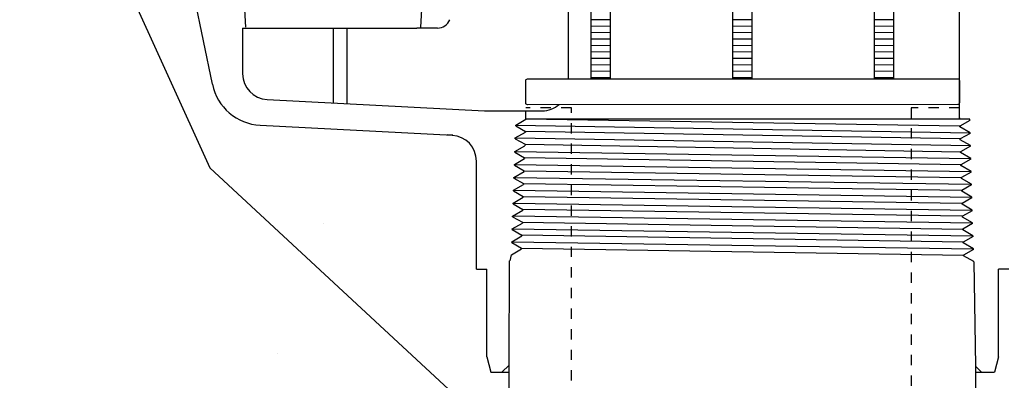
# Model space of a CAD drawing. Extents: x 1081 to 2220, y 0 to 2796.
# Tile 21 of 161: x 1658.11 to 1667.66, y 403.08 to 406.58. Entities that reach past the tile are written whole.
import ezdxf

# ---------------------------------------------------------------- set-up
doc = ezdxf.new("R2010")
doc.units = 0
doc.header["$MEASUREMENT"] = 0
doc.header["$PDSIZE"] = 1
doc.linetypes.add('HIDDEN5', pattern=[0.05, 0.025, -0.025])
doc.layers.get('DEFPOINTS').update_dxf_attribs({"linetype": 'CONTINUOUS'})
for name, color, linetype in [('DIM', 3, 'CONTINUOUS'), ('FACE-SEAL-ADAPTOR', 3, 'CONTINUOUS'), ('FILL-TUBE', 1, 'CONTINUOUS'), ('JACK-SCREW', 2, 'CONTINUOUS'), ('PEAGRAVEL-HATCH', 3, 'CONTINUOUS'), ('SPILL-BUCKET', 1, 'CONTINUOUS')]:
    doc.layers.add(name, color=color, linetype=linetype)
doc.styles.add('SIMPLEX', font='simplex')
doc.dimstyles.new('DIM64', dxfattribs={"dimscale": 64, "dimtxt": 0.09375, "dimasz": 0.09375, "dimexe": 0.0625, "dimexo": 0.0625, "dimgap": 0.046875, "dimtad": 1, "dimdec": 4, "dimzin": 3, "dimdsep": 46, "dimlunit": 4, "dimtxsty": 'SIMPLEX', "dimcen": 0, "dimclrd": 256, "dimclre": 256, "dimclrt": 256, "dimadec": 0, "dimazin": 0, "dimtfac": 1, "dimtdec": 4, "dimtmove": 0, "dimatfit": 3, "dimfxl": 1, "dimfrac": 2, "dimtolj": 1, "dimtzin": 0, "dimarcsym": 0})

# ---------------------------------------------------------------- blocks, each defined once
blk = doc.blocks.new('*D23')
at = {"layer": 'DEFPOINTS', "color": 0, "transparency": 16777216}
for p in [(1389.6218, 410.0074), (1911.1218, 410.0074), (1911.1218, 136.5159)]:
    blk.add_point(p, dxfattribs=at)
at = {"layer": 'DIM', "lineweight": -2, "transparency": 16777216}
for p, q in [((1389.6218, 406.0074), (1389.6218, 132.5159)), ((1911.1218, 406.0074), (1911.1218, 132.5159)), ((1395.6218, 136.5159), (1905.1218, 136.5159))]:
    blk.add_line(p, q, dxfattribs=at)
at = {"layer": 'DIM', "transparency": 16777216}
for points in [[(1395.6218, 137.5159), (1395.6218, 135.5159), (1389.6218, 136.5159)], [(1905.1218, 137.5159), (1905.1218, 135.5159), (1911.1218, 136.5159)]]:
    blk.add_solid(points, dxfattribs=at)
at = {"layer": 'DIM', "transparency": 16777216, "insert": (1650.3718, 144.0873), "char_height": 6, "attachment_point": 5, "style": 'SIMPLEX'}
blk.add_mtext('\\A1;43\'-5 1/2" (F.V. TANK SLAB)', dxfattribs=at)

msp = doc.modelspace()

# ---------------------------------------------------------------- hatches: boundary and pattern name
at = {"layer": 'PEAGRAVEL-HATCH'}
h = msp.add_hatch(dxfattribs=at)
h.set_pattern_fill('AR-SAND', color=256, scale=7.5, style=0)
h.set_pattern_definition([(37.5, (-30.206, -558.66), (-0.47245, 14.45118), [0, -11.4, 0, -12.75, 0, -12.1875]), (7.5, (-30.206, -558.66), (13.27333, 21.1661), [0, -6.15, 0, -10.275, 0, -3.9375]), (327.5, (-39.431, -558.66), (23.35606, 0.04244), [0, -3.75, 0, -13.5, 0, -17.625]), (317.5, (-39.43, -558.66), (22.54595, 6.58257), [0, -1.875, 0, -8.85, 0, -10.125])])
h.paths.add_polyline_path([(1632.94932, 411.58918), (1633.31828, 412.22111), (1634.33564, 412.72937), (1635.69207, 413.13596), (1636.33633, 416.02859), (1636.33633, 419.49444), (1652.97317, 419.49444), (1652.97317, 418.23066), (1652.98769, 415.18332), (1653.03624, 415.18332), (1660.07751, 415.18332), (1660.07751, 376.74551), (1632.94932, 376.74551)])
edge = h.paths.add_edge_path()
edge.add_line((1600.209, 407.65182), (1599.36869, 410.0156))
edge.add_line((1599.36869, 410.0156), (1600.31827, 411.64197))
edge.add_line((1600.31827, 411.64197), (1601.33563, 412.15023))
edge.add_line((1601.33563, 412.15023), (1602.69206, 412.55683))
edge.add_line((1602.69206, 412.55683), (1603.33632, 415.44945))
edge.add_line((1603.33632, 415.44945), (1605.35056, 418.27956))
edge.add_line((1605.35056, 418.27956), (1622.3187, 419.49444))
edge.add_line((1622.3187, 419.49444), (1622.3187, 416.01367))
edge.add_line((1622.3187, 416.01367), (1623.34812, 412.42443))
edge.add_line((1623.34812, 412.42443), (1624.16201, 410.62862))
edge.add_line((1624.16201, 410.62862), (1626.71191, 408.26004))
edge.add_line((1626.71191, 408.26004), (1626.71191, 408.05696))
edge.add_line((1626.71191, 408.05696), (1626.52441, 408.02571))
edge.add_line((1626.52441, 408.02571), (1626.52441, 407.51226))
edge.add_line((1626.52441, 407.51226), (1626.71191, 407.48101))
edge.add_line((1626.71191, 407.48101), (1626.71191, 406.37501))
edge.add_arc((1626.83691, 406.37501), 0.125, 180, 270)
edge.add_line((1626.83691, 406.25001), (1631.80746, 406.25001))
edge.add_arc((1631.80746, 406.37501), 0.125, 270, 360)
edge.add_line((1631.93246, 406.37501), (1631.93246, 407.48101))
edge.add_line((1631.93246, 407.48101), (1632.11996, 407.51226))
edge.add_line((1632.11996, 407.51226), (1632.11996, 408.02571))
edge.add_line((1632.11996, 408.02571), (1631.93246, 408.05696))
edge.add_line((1631.93246, 408.05696), (1631.93246, 408.35986))
edge.add_line((1631.93246, 408.35986), (1632.3687, 410.59474))
edge.add_line((1632.3687, 410.59474), (1632.94932, 411.58918))
edge.add_line((1632.94932, 411.58918), (1632.94932, 357.003))
edge.add_line((1632.94932, 357.003), (1632.61308, 357.003))
edge.add_line((1632.61308, 357.003), (1632.61308, 357.3538))
edge.add_arc((1632.61308, 358.003), 0.6492, 180, 270, ccw=False)
edge.add_line((1631.96388, 358.003), (1629.33205, 358.003))
edge.add_line((1629.33205, 358.003), (1631.67591, 358.08195))
edge.add_line((1631.67591, 358.08195), (1631.67591, 358.33209))
edge.add_line((1631.67591, 358.33209), (1626.97912, 358.17389))
edge.add_line((1626.97912, 358.17389), (1626.97912, 358.003))
edge.add_line((1626.97912, 358.003), (1626.71388, 358.003))
edge.add_arc((1626.06468, 358.003), 0.6492, 270, 360, ccw=False)
edge.add_line((1626.06468, 357.3538), (1626.06468, 357.003))
edge.add_line((1626.06468, 357.003), (1624.57751, 357.003))
edge.add_line((1624.57751, 357.003), (1623.57751, 359.003))
edge.add_line((1623.57751, 359.003), (1618.57751, 359.003))
edge.add_line((1618.57751, 359.003), (1617.57751, 357.003))
edge.add_line((1617.57751, 357.003), (1608.07751, 357.003))
edge.add_line((1608.07751, 357.003), (1607.07751, 359.003))
edge.add_line((1607.07751, 359.003), (1602.07751, 359.003))
edge.add_line((1602.07751, 359.003), (1601.07751, 357.003))
edge.add_line((1601.07751, 357.003), (1599.60144, 357.003))
edge.add_line((1599.60144, 357.003), (1599.60144, 357.3538))
edge.add_arc((1599.60144, 358.003), 0.6492, 180, 270, ccw=False)
edge.add_line((1598.95224, 358.003), (1598.52373, 358.003))
edge.add_line((1598.52373, 358.003), (1598.5656, 358.51357))
edge.add_arc((1598.68695, 358.54356), 0.125, 50.621892, 193.878148, ccw=False)
edge.add_arc((1598.81183, 358.72216), 0.0938, 240.92541, 360)
edge.add_line((1598.90563, 358.72216), (1598.90563, 359.47206))
edge.add_line((1598.90563, 359.47206), (1599.26687, 364.56586))
edge.add_line((1599.26687, 364.56586), (1600.21377, 364.56604))
edge.add_line((1600.21377, 364.56604), (1600.209, 407.65182))
edge = h.paths.add_edge_path()
edge.add_line((1632.94932, 375.74551), (1660.07751, 375.74551))
edge.add_line((1660.07751, 375.74551), (1660.07751, 358.003))
edge.add_line((1660.07751, 358.003), (1659.82751, 358.003))
edge.add_arc((1659.17831, 358.003), 0.6492, 270, 360, ccw=False)
edge.add_line((1659.17831, 357.3538), (1659.17831, 357.003))
edge.add_line((1659.17831, 357.003), (1657.57751, 357.003))
edge.add_line((1657.57751, 357.003), (1656.57751, 359.003))
edge.add_line((1656.57751, 359.003), (1651.57751, 359.003))
edge.add_line((1651.57751, 359.003), (1650.57751, 357.003))
edge.add_line((1650.57751, 357.003), (1641.07751, 357.003))
edge.add_line((1641.07751, 357.003), (1640.07751, 359.003))
edge.add_line((1640.07751, 359.003), (1635.07751, 359.003))
edge.add_line((1635.07751, 359.003), (1634.07751, 357.003))
edge.add_line((1634.07751, 357.003), (1632.94932, 357.003))
edge.add_line((1632.94932, 357.003), (1632.94932, 375.74551))
h = msp.add_hatch(dxfattribs=at)
h.set_pattern_fill('AR-SAND', color=256, scale=7.5, style=0)
h.set_pattern_definition([(37.5, (-80.923, -562.65), (-0.47245, 14.45118), [0, -11.4, 0, -12.75, 0, -12.1875]), (7.5, (-80.923, -562.65), (13.27333, 21.1661), [0, -6.15, 0, -10.275, 0, -3.9375]), (327.5, (-90.148, -562.65), (23.356064, 0.04244), [0, -3.75, 0, -13.5, 0, -17.625]), (317.5, (-90.148, -562.65), (22.54595, 6.58257), [0, -1.875, 0, -8.85, 0, -10.125])])
h.paths.add_polyline_path([(1683.66686, 407.59823), (1684.03582, 408.23015), (1685.05318, 408.73842), (1686.40961, 409.14501), (1687.05387, 412.03764), (1687.05387, 415.50349), (1703.69071, 415.50349), (1703.69071, 414.23971), (1703.70523, 411.19237), (1703.75378, 411.19237), (1710.79505, 411.19237), (1710.79505, 372.75456), (1683.66686, 372.75456)])
edge = h.paths.add_edge_path()
edge.add_line((1650.92654, 403.66087), (1650.08623, 406.02465))
edge.add_line((1650.08623, 406.02465), (1651.03581, 407.65102))
edge.add_line((1651.03581, 407.65102), (1652.05317, 408.15928))
edge.add_line((1652.05317, 408.15928), (1653.4096, 408.56588))
edge.add_line((1653.4096, 408.56588), (1654.05386, 411.4585))
edge.add_line((1654.05386, 411.4585), (1656.0681, 414.28861))
edge.add_line((1656.0681, 414.28861), (1673.03625, 415.50349))
edge.add_line((1673.03625, 415.50349), (1673.03625, 412.02272))
edge.add_line((1673.03625, 412.02272), (1674.06566, 408.43348))
edge.add_line((1674.06566, 408.43348), (1674.87956, 406.63767))
edge.add_line((1674.87956, 406.63767), (1677.42945, 404.26909))
edge.add_line((1677.42945, 404.26909), (1677.42945, 404.06601))
edge.add_line((1677.42945, 404.06601), (1677.24195, 404.03476))
edge.add_line((1677.24195, 404.03476), (1677.24195, 403.52131))
edge.add_line((1677.24195, 403.52131), (1677.42945, 403.49006))
edge.add_line((1677.42945, 403.49006), (1677.42945, 402.38406))
edge.add_arc((1677.55445, 402.38406), 0.125, 180, 270)
edge.add_line((1677.55445, 402.25906), (1682.525, 402.25906))
edge.add_arc((1682.525, 402.38406), 0.125, 270, 360)
edge.add_line((1682.65, 402.38406), (1682.65, 403.49006))
edge.add_line((1682.65, 403.49006), (1682.8375, 403.52131))
edge.add_line((1682.8375, 403.52131), (1682.8375, 404.03476))
edge.add_line((1682.8375, 404.03476), (1682.65, 404.06601))
edge.add_line((1682.65, 404.06601), (1682.65, 404.36891))
edge.add_line((1682.65, 404.36891), (1683.08624, 406.60379))
edge.add_line((1683.08624, 406.60379), (1683.66686, 407.59823))
edge.add_line((1683.66686, 407.59823), (1683.66686, 353.01205))
edge.add_line((1683.66686, 353.01205), (1683.33063, 353.01205))
edge.add_line((1683.33063, 353.01205), (1683.33063, 353.36285))
edge.add_arc((1683.33063, 354.01205), 0.6492, 180, 270, ccw=False)
edge.add_line((1682.68142, 354.01205), (1680.04959, 354.01205))
edge.add_line((1680.04959, 354.01205), (1682.39345, 354.091))
edge.add_line((1682.39345, 354.091), (1682.39345, 354.34114))
edge.add_line((1682.39345, 354.34114), (1677.69666, 354.18294))
edge.add_line((1677.69666, 354.18294), (1677.69666, 354.01205))
edge.add_line((1677.69666, 354.01205), (1677.43142, 354.01205))
edge.add_arc((1676.78222, 354.01205), 0.6492, 270, 360, ccw=False)
edge.add_line((1676.78222, 353.36285), (1676.78222, 353.01205))
edge.add_line((1676.78222, 353.01205), (1675.29505, 353.01205))
edge.add_line((1675.29505, 353.01205), (1674.29505, 355.01205))
edge.add_line((1674.29505, 355.01205), (1669.29505, 355.01205))
edge.add_line((1669.29505, 355.01205), (1668.29505, 353.01205))
edge.add_line((1668.29505, 353.01205), (1658.79505, 353.01205))
edge.add_line((1658.79505, 353.01205), (1657.79505, 355.01205))
edge.add_line((1657.79505, 355.01205), (1652.79505, 355.01205))
edge.add_line((1652.79505, 355.01205), (1651.79505, 353.01205))
edge.add_line((1651.79505, 353.01205), (1650.31898, 353.01205))
edge.add_line((1650.31898, 353.01205), (1650.31898, 353.36285))
edge.add_arc((1650.31898, 354.01205), 0.6492, 180, 270, ccw=False)
edge.add_line((1649.66978, 354.01205), (1649.24127, 354.01205))
edge.add_line((1649.24127, 354.01205), (1649.28314, 354.52262))
edge.add_arc((1649.40449, 354.55261), 0.125, 50.621892, 193.878148, ccw=False)
edge.add_arc((1649.52937, 354.73121), 0.0938, 240.92541, 360)
edge.add_line((1649.62317, 354.73121), (1649.62317, 355.48111))
edge.add_line((1649.62317, 355.48111), (1649.98441, 360.57491))
edge.add_line((1649.98441, 360.57491), (1650.93131, 360.57509))
edge.add_line((1650.93131, 360.57509), (1650.92654, 403.66087))
edge = h.paths.add_edge_path()
edge.add_line((1683.66686, 371.75456), (1710.79505, 371.75456))
edge.add_line((1710.79505, 371.75456), (1710.79505, 354.01205))
edge.add_line((1710.79505, 354.01205), (1710.54505, 354.01205))
edge.add_arc((1709.89585, 354.01205), 0.6492, 270, 360, ccw=False)
edge.add_line((1709.89585, 353.36285), (1709.89585, 353.01205))
edge.add_line((1709.89585, 353.01205), (1708.29505, 353.01205))
edge.add_line((1708.29505, 353.01205), (1707.29505, 355.01205))
edge.add_line((1707.29505, 355.01205), (1702.29505, 355.01205))
edge.add_line((1702.29505, 355.01205), (1701.29505, 353.01205))
edge.add_line((1701.29505, 353.01205), (1691.79505, 353.01205))
edge.add_line((1691.79505, 353.01205), (1690.79505, 355.01205))
edge.add_line((1690.79505, 355.01205), (1685.79505, 355.01205))
edge.add_line((1685.79505, 355.01205), (1684.79505, 353.01205))
edge.add_line((1684.79505, 353.01205), (1683.66686, 353.01205))
edge.add_line((1683.66686, 353.01205), (1683.66686, 371.75456))

# ---------------------------------------------------------------- linework, layer by layer
at = {"layer": 'DEFPOINTS', "linetype": 'Continuous'}
msp.add_lwpolyline([(1658.113, 410.52659), (1659.14241, 406.93735), (1659.95631, 405.14154), (1662.53746, 402.74393)], dxfattribs=at)
at = {"layer": 'FACE-SEAL-ADAPTOR', "color": 1, "linetype": 'Continuous'}
for p, q in [((1662.85461, 403.22472), (1662.85461, 402.74393)), ((1667.37836, 403.21619), (1667.37836, 402.74393))]:
    msp.add_line(p, q, dxfattribs=at)
at = {"layer": 'FILL-TUBE', "color": 1, "linetype": 'HIDDEN5'}
for points in [[(1663.46337, 359.07761), (1663.46337, 405.72628), (1663.01986, 405.72628)], [(1667.22377, 405.72628), (1666.75446, 405.72628), (1666.75446, 359.07761)]]:
    msp.add_lwpolyline(points, dxfattribs=at)
at = {"layer": 'JACK-SCREW'}
for p, q in [((1663.65476, 406.00753), (1663.65476, 407.05889)), ((1663.84226, 406.00753), (1663.84226, 407.05889)), ((1665.02806, 406.00753), (1665.02806, 407.05889)), ((1665.21556, 406.00753), (1665.21556, 407.05889)), ((1666.40137, 406.00753), (1666.40137, 407.05889)), ((1666.58887, 406.00753), (1666.58887, 407.05889))]:
    msp.add_line(p, q, dxfattribs=at)
at = {"layer": 'JACK-SCREW', "linetype": 'Continuous'}
msp.add_lwpolyline([(1663.01986, 405.7714), (1663.01986, 405.99015, -0.4142136), (1663.03549, 406.00577), (1667.20814, 406.00753, -0.4142136), (1667.22377, 405.99191), (1667.22377, 405.77316, -0.4142136), (1667.20814, 405.75753), (1663.03549, 405.75577, -0.4142136)], format="xyb", close=True, dxfattribs=at)
at = {"layer": 'SPILL-BUCKET', "linetype": 'Continuous'}
for p, q in [((1667.22377, 405.614), (1667.22377, 407.46381)), ((1659.71367, 407.23032), (1659.98021, 405.95411)), ((1663.42927, 407.05889), (1663.42927, 406.00753)), ((1660.28301, 406.86995), (1660.30326, 406.50745)), ((1662.01873, 406.86995), (1661.99847, 406.50745)), ((1660.27448, 406.49999), (1660.27448, 406.0554)), ((1660.27448, 406.49999), (1661.96329, 406.49999)), ((1661.15087, 406.49999), (1661.15087, 405.77286)), ((1661.28307, 406.49999), (1661.28307, 405.7654)), ((1662.16479, 406.49999), (1661.96329, 406.49999)), ((1660.51117, 405.80591), (1662.62005, 405.69503)), ((1662.62005, 405.69503), (1663.17872, 405.69503)), ((1663.01986, 405.614), (1663.01986, 405.69503)), ((1662.92177, 405.5575), (1663.01986, 405.614)), ((1667.32292, 405.614), (1663.01986, 405.614)), ((1667.2227, 405.62786), (1667.22377, 405.614)), ((1667.32292, 405.60228), (1667.22803, 405.5479)), ((1667.32292, 405.60228), (1667.32292, 405.614)), ((1660.444, 405.55643), (1662.31193, 405.45834)), ((1662.92177, 405.5511), (1662.92177, 405.5575)), ((1662.92177, 405.5511), (1663.0156, 405.49566)), ((1667.22803, 405.54044), (1667.22803, 405.5479)), ((1667.32612, 405.48393), (1667.22803, 405.54044)), ((1662.31193, 405.45834), (1662.25755, 405.46154)), ((1662.91751, 405.43276), (1663.0156, 405.4882)), ((1662.91751, 405.42529), (1662.91751, 405.43276)), ((1662.91751, 405.42529), (1663.0124, 405.37092)), ((1663.0156, 405.49566), (1663.0156, 405.4882)), ((1667.32612, 405.47753), (1667.23123, 405.42316)), ((1667.2323, 405.4157), (1667.23123, 405.42316)), ((1667.33038, 405.35919), (1667.2323, 405.4157)), ((1667.32612, 405.47753), (1667.32612, 405.48393)), ((1662.91324, 405.30055), (1663.01133, 405.35706)), ((1663.0124, 405.37092), (1663.01133, 405.35706)), ((1667.33038, 405.35173), (1667.23549, 405.29842)), ((1667.33038, 405.35173), (1667.33038, 405.36026)), ((1662.90898, 405.17581), (1663.00707, 405.23232)), ((1662.91324, 405.29415), (1662.91324, 405.30055)), ((1662.91324, 405.29415), (1663.00707, 405.23871)), ((1663.00707, 405.23871), (1663.00707, 405.23232)), ((1667.23549, 405.29095), (1667.23549, 405.29842)), ((1667.33358, 405.23338), (1667.23549, 405.29095)), ((1667.33358, 405.22698), (1667.23869, 405.17261)), ((1667.33358, 405.22698), (1667.33358, 405.23338)), ((1662.54222, 404.15868), (1662.54222, 405.20886)), ((1662.90898, 405.16835), (1662.90898, 405.17581)), ((1662.90898, 405.16835), (1663.00387, 405.11397)), ((1667.23869, 405.16515), (1667.23869, 405.17261)), ((1667.23869, 405.16621), (1667.24083, 405.16515)), ((1667.33678, 405.10864), (1667.23869, 405.16515)), ((1662.90472, 405.05), (1663.0028, 405.10651)), ((1662.90472, 405.0436), (1662.90472, 405.05)), ((1662.90472, 405.0436), (1662.99854, 404.98923)), ((1663.00387, 405.11397), (1663.0028, 405.10651)), ((1667.33785, 405.10224), (1667.24296, 405.04787)), ((1667.24296, 405.04041), (1667.24296, 405.04787)), ((1667.34105, 404.9839), (1667.24296, 405.04041)), ((1667.33785, 405.10224), (1667.33678, 405.10864)), ((1662.90045, 404.92526), (1662.99854, 404.98177)), ((1662.99854, 404.98923), (1662.99854, 404.98177)), ((1667.34105, 404.97643), (1667.24616, 404.92206)), ((1667.34105, 404.97643), (1667.34105, 404.9839)), ((1662.89619, 404.80052), (1662.99534, 404.85702)), ((1662.90045, 404.91886), (1662.90045, 404.92526)), ((1662.90045, 404.91886), (1662.99534, 404.86342)), ((1662.99534, 404.86342), (1662.99534, 404.85702)), ((1667.24616, 404.91566), (1667.24616, 404.92206)), ((1667.34424, 404.85809), (1667.24616, 404.91566)), ((1667.34424, 404.85169), (1667.25042, 404.79732)), ((1667.34424, 404.85169), (1667.34424, 404.85809)), ((1662.89619, 404.79305), (1662.89619, 404.80052)), ((1662.89619, 404.79305), (1662.99001, 404.73868)), ((1667.25042, 404.78986), (1667.25042, 404.79732)), ((1667.34851, 404.73335), (1667.25042, 404.78986)), ((1662.89192, 404.67471), (1662.99001, 404.73122)), ((1662.89192, 404.66831), (1662.89192, 404.67471)), ((1662.89192, 404.66831), (1662.98681, 404.61394)), ((1662.99001, 404.73868), (1662.99001, 404.73122)), ((1667.34851, 404.72695), (1667.25362, 404.67258)), ((1667.25362, 404.66511), (1667.25362, 404.67258)), ((1667.35171, 404.60861), (1667.25362, 404.66511)), ((1667.34851, 404.72695), (1667.34851, 404.73335)), ((1662.88766, 404.54997), (1662.98681, 404.60647)), ((1662.88766, 404.54357), (1662.88766, 404.54997)), ((1662.98681, 404.61394), (1662.98681, 404.60647)), ((1667.35171, 404.60114), (1667.25788, 404.54677)), ((1667.35171, 404.60114), (1667.35171, 404.60861)), ((1662.88446, 404.42523), (1662.98148, 404.48173)), ((1662.88766, 404.54357), (1662.98148, 404.48813)), ((1662.98148, 404.48813), (1662.98148, 404.48173)), ((1667.25788, 404.54037), (1667.25788, 404.54677)), ((1667.35491, 404.4828), (1667.25788, 404.54037)), ((1667.35597, 404.4764), (1667.26108, 404.42203)), ((1667.35597, 404.4764), (1667.35491, 404.4828)), ((1662.88339, 404.41776), (1662.88446, 404.42523)), ((1662.88339, 404.41776), (1662.97828, 404.36339)), ((1662.97828, 404.36339), (1662.97828, 404.35592)), ((1667.26108, 404.41456), (1667.26108, 404.42203)), ((1667.35917, 404.35806), (1667.26108, 404.41456)), ((1667.35917, 404.35166), (1667.35917, 404.35806)), ((1662.8674, 404.23971), (1662.88019, 404.29942)), ((1662.88019, 404.29942), (1662.97828, 404.35592)), ((1667.35917, 404.35166), (1667.26428, 404.29622)), ((1667.26428, 404.28982), (1667.26428, 404.29622)), ((1667.36237, 404.23332), (1667.26428, 404.28982)), ((1662.8578, 404.23971), (1662.85461, 403.22472)), ((1667.36237, 404.23012), (1667.36237, 404.23332)), ((1667.36237, 404.23012), (1667.37836, 403.21619)), ((1662.54222, 404.15868), (1662.64031, 404.15868)), ((1662.64031, 403.30788), (1662.64031, 404.15868)), ((1667.60332, 403.30788), (1667.60332, 404.15868)), ((1667.70248, 404.15868), (1667.60332, 404.15868)), ((1662.64031, 403.30788), (1662.67975, 403.15862)), ((1667.60332, 403.30788), (1667.56387, 403.15862)), ((1662.7885, 403.15862), (1662.85674, 403.22685)), ((1667.38049, 403.21619), (1667.37836, 403.21619)), ((1667.43807, 403.15862), (1667.38049, 403.21619)), ((1662.67975, 403.15862), (1662.85461, 403.15862)), ((1667.37836, 403.15862), (1667.56387, 403.15862))]:
    msp.add_line(p, q, dxfattribs=at)
at = {"layer": 'SPILL-BUCKET', "color": 7, "linetype": 'Continuous'}
for p, q in [((1663.84226, 406.58039), (1663.65476, 406.57772)), ((1665.21556, 406.58039), (1665.02806, 406.57772)), ((1666.58887, 406.58039), (1666.40137, 406.57772)), ((1663.84226, 406.51788), (1663.65476, 406.51521)), ((1665.21556, 406.51788), (1665.02806, 406.51521)), ((1666.58887, 406.51788), (1666.40137, 406.51521)), ((1663.84226, 406.45537), (1663.65476, 406.45271)), ((1663.84226, 406.39287), (1663.65476, 406.3902)), ((1665.21556, 406.45537), (1665.02806, 406.45271)), ((1665.21556, 406.39287), (1665.02806, 406.3902)), ((1666.58887, 406.45537), (1666.40137, 406.45271)), ((1666.58887, 406.39287), (1666.40137, 406.3902)), ((1663.84226, 406.33036), (1663.65476, 406.32769)), ((1663.84226, 406.26786), (1663.65476, 406.26519)), ((1665.21556, 406.33036), (1665.02806, 406.32769)), ((1665.21556, 406.26786), (1665.02806, 406.26519)), ((1666.58887, 406.33036), (1666.40137, 406.32769)), ((1666.58887, 406.26786), (1666.40137, 406.26519)), ((1663.84226, 406.20535), (1663.65476, 406.20268)), ((1665.21556, 406.20535), (1665.02806, 406.20268)), ((1666.58887, 406.20535), (1666.40137, 406.20268)), ((1663.84226, 406.14284), (1663.65476, 406.14018)), ((1663.84226, 406.08034), (1663.65476, 406.07767)), ((1665.21556, 406.14284), (1665.02806, 406.14018)), ((1665.21556, 406.08034), (1665.02806, 406.07767)), ((1666.58887, 406.14284), (1666.40137, 406.14018)), ((1666.58887, 406.08034), (1666.40137, 406.07767)), ((1663.84226, 406.01783), (1663.65476, 406.01516)), ((1665.21556, 406.01783), (1665.02806, 406.01516)), ((1666.58887, 406.01783), (1666.40137, 406.01516)), ((1667.22803, 405.5479), (1663.01986, 405.614)), ((1662.92177, 405.5575), (1667.32612, 405.48393)), ((1662.91858, 405.43276), (1667.33038, 405.36026)), ((1667.23123, 405.42316), (1663.0156, 405.49566)), ((1663.0124, 405.37092), (1667.23549, 405.29842)), ((1662.91324, 405.30055), (1667.33358, 405.23338)), ((1667.23869, 405.17261), (1663.00707, 405.23871)), ((1662.91005, 405.17581), (1667.33678, 405.10864)), ((1662.90472, 405.05), (1667.34105, 404.9839)), ((1663.00387, 405.11397), (1667.24296, 405.04787)), ((1667.24616, 404.92206), (1662.99854, 404.98816)), ((1662.90152, 404.92526), (1667.34424, 404.85809)), ((1662.99534, 404.86342), (1667.25042, 404.79838)), ((1662.89619, 404.80052), (1667.34851, 404.73335)), ((1662.89299, 404.67578), (1667.35171, 404.60861)), ((1667.25362, 404.67258), (1662.99001, 404.73868)), ((1662.88766, 404.54997), (1667.35491, 404.4828)), ((1662.98681, 404.61394), (1667.25788, 404.54677)), ((1667.26108, 404.42203), (1662.98148, 404.48813)), ((1662.88446, 404.42523), (1667.35917, 404.35806)), ((1662.97828, 404.36339), (1667.26428, 404.29622))]:
    msp.add_line(p, q, dxfattribs=at)
at = {"layer": 'SPILL-BUCKET', "linetype": 'Continuous'}
for centre, radius, start, end in [((1662.16479, 406.62473), 0.12474, 270, 339.386371), ((1660.52396, 406.0554), 0.24948, 180, 267.064327), ((1660.47065, 406.0554), 0.50003, 191.693497, 267.064327), ((1660.47065, 406.0554), 0.50003, 191.693497, 267.064327), ((1663.17872, 405.94558), 0.24948, 270, 311.083243), ((1662.29167, 405.20886), 0.24948, 0, 87.064327)]:
    msp.add_arc(centre, radius, start, end, dxfattribs=at)

# ---------------------------------------------------------------- dimensions: what is measured, and where the dimension line sits
at = {"layer": 'DIM'}
dim = msp.add_linear_dim(base=(1911.12181, 136.51592), p1=(1389.62181, 410.00736), p2=(1911.12181, 410.00736), angle=0, text='<> (F.V. TANK SLAB)', dimstyle='DIM64', dxfattribs=at)
dim.commit()
dim.dimension.update_dxf_attribs({"geometry": '*D23', "text_midpoint": (1650.37181, 144.08735)})

doc.saveas('drawing.dxf')
